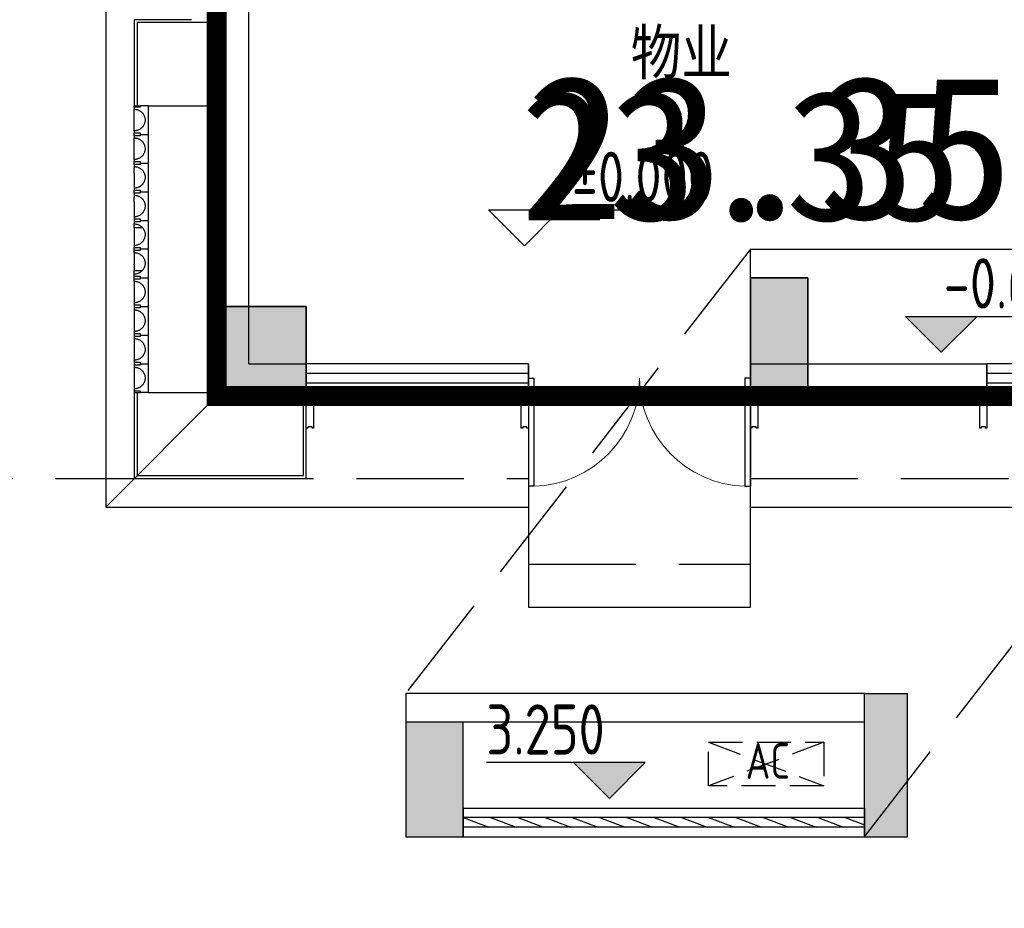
# Model space of a CAD drawing. Extents: x 513700 to 513844, y -232466 to -232398.
# Tile 3 of 16: x 513787.77 to 513794.64, y -232440.19 to -232433.99. Entities that reach past the tile are written whole.
import ezdxf

# ---------------------------------------------------------------- set-up
doc = ezdxf.new("R2010")
doc.units = 0
doc.header["$LTSCALE"] = 1000
for name, pattern in [('$1$DASH', [0.35, 0.25, -0.1]), ('__DASH', [0.35, 0.25, -0.1]), ('CACHE2', [0.1875, 0.125, -0.0625]), ('DASH', [0.35, 0.25, -0.1])]:
    doc.linetypes.add(name, pattern=pattern)
doc.layers.get('0').update_dxf_attribs({"color": 252})
for name, color, linetype in [('$0$A-ANNO-100-TXT', 252, 'Continuous'), ('$0$AA-空调', 252, '$1$DASH'), ('$面积结果', 7, 'Continuous'), ('6#-造型-1F（实施版）石材-STONE-S', 253, 'Continuous'), ('6#-造型-1F（实施版）金属型材-METAL-S', 253, 'Continuous'), ('6#-造型-银白色铝板', 252, 'Continuous'), ('A-ANNO-100-DIM-E', 253, 'Continuous'), ('A-ANNO-20-TXT', 252, 'Continuous'), ('A-DOOR', 252, 'Continuous'), ('A-PATT-COLU', 253, 'Continuous'), ('A-STAIR', 252, 'Continuous'), ('A-STR-CONC-B', 252, 'Continuous'), ('A-STR-CONC-C', 253, 'Continuous'), ('A-STR-CONC-H', 253, 'Continuous'), ('A-WALL-S', 252, 'Continuous'), ('A-WINDOW', 253, 'Continuous'), ('PUB_HATCH', 252, 'Continuous'), ('降板', 253, 'Continuous')]:
    doc.layers.add(name, color=color, linetype=linetype)
for name, color, linetype, lineweight in [('S-COLU', 252, 'Continuous', 35), ('S-COLU-HATC', 252, 'Continuous', 25), ('面积-免计容-物业附属用房-1', 18, 'Continuous', 0)]:
    doc.layers.add(name, color=color, linetype=linetype, lineweight=lineweight)
doc.styles.add('dw', font='simhei.ttf')
doc.styles.add('TYDG_02', font='TSSDENG.shx', dxfattribs={"width": 0.8, "bigfont": 'hztxt.shx'})

# ---------------------------------------------------------------- blocks, each defined once
blk = doc.blocks.new('2新72A$C0EC5048D')
at = {"layer": 'S-COLU-HATC'}
for points in [[(-29500.1, 4900), (-29900.1, 4900), (-29900.1, 4100), (-29500.1, 4100)], [(-33000, 4700), (-33600, 4700), (-33600, 4100), (-33000, 4100)]]:
    blk.add_hatch(color=256, dxfattribs=at).paths.add_polyline_path(points)
at = {"layer": 'S-COLU', "elevation": 0}
for points in [[(-29500.1, 4900), (-29900.1, 4900), (-29900.1, 4100), (-29500.1, 4100)], [(-33000, 4700), (-33600, 4700), (-33600, 4100), (-33000, 4100)]]:
    blk.add_lwpolyline(points, close=True, dxfattribs=at)
blk = doc.blocks.new('2新01$0$HD高低位双层挂式空调室外机')
at = {"layer": '$0$AA-空调'}
for p, q in [((0, 320), (850, 0)), ((850, 320), (0, 0))]:
    blk.add_line(p, q, dxfattribs=at)
blk.add_lwpolyline([(850, 0), (0, 0), (0, 320), (850, 320)], close=True, dxfattribs=at)
at = {"layer": '$0$A-ANNO-100-TXT', "style": 'TYDG_02', "width": 0.8}
blk.add_text('AC', height=263.42, dxfattribs=at).set_placement((275, 51.7))
blk = doc.blocks.new('2新154_FZH')
blk.add_lwpolyline([(-0.5, -0.5), (0.5, -0.5), (0.5, 0.5), (-0.5, 0.5)], close=True)
at = {"layer": 'PUB_HATCH'}
blk.add_solid([(-0.5, -0.5), (0.5, -0.5), (-0.5, 0.5), (0.5, 0.5)], dxfattribs=at)
blk = doc.blocks.new('2新231F柱')
at = {"layer": 'A-STR-CONC-C', "xscale": 400.0000000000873, "yscale": 799.9999999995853, "zscale": 799.9999999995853, "rotation": 1.14642e-11}
blk.add_blockref('2新154_FZH', (-65462, -27397.8), dxfattribs=at)
at = {"layer": 'A-STR-CONC-C', "xscale": 600, "yscale": 600, "zscale": 600}
blk.add_blockref('2新154_FZH', (-69062, -27497.8), dxfattribs=at)
blk = doc.blocks.new('2新164a-waraet5465478')
at = {"layer": '6#-造型-1F（实施版）金属型材-METAL-S'}
blk.add_lwpolyline([(2224547.2, 326871.2), (2224547.2, 327121.2), (2224597.2, 327121.2), (2224597.2, 326871.2), (2224587.2, 326871.2), (2224587.2, 326881.2), (2224557.2, 326881.2), (2224557.2, 326871.2)], close=True, dxfattribs=at)
blk = doc.blocks.new('2新75A$C42150BCA')
at = {"layer": '6#-造型-1F（实施版）石材-STONE-S'}
for p, q in [((-100, 6700), (-100, 6100)), ((-700, 6090), (-700, 6100)), ((-700, 6100), (-660, 6100)), ((-700, 6090), (-700, 6075)), ((-660, 6090), (-700, 6090)), ((-700, 6075), (-695.2, 6074.9)), ((-700, 5925), (-700, 6075)), ((-695.2, 6074.9), (-690.4, 6074.4)), ((-690.4, 6074.4), (-685.7, 6073.7)), ((-685.7, 6073.7), (-681, 6072.6)), ((-681, 6072.6), (-676.4, 6071.2)), ((-676.4, 6071.2), (-671.9, 6069.6)), ((-671.9, 6069.6), (-667.5, 6067.6)), ((-667.5, 6067.6), (-663.2, 6065.4)), ((-663.2, 6065.4), (-659.1, 6062.9)), ((-660, 6100), (-660, 6090)), ((-600, 6100), (-660, 6100)), ((-659.1, 6062.9), (-655.1, 6060.1)), ((-655.1, 6060.1), (-651.4, 6057.2)), ((-651.4, 6057.2), (-647.8, 6053.9)), ((-647.8, 6053.9), (-644.5, 6050.5)), ((-644.5, 6050.5), (-641.4, 6046.8)), ((-641.4, 6046.8), (-638.5, 6043)), ((-600, 5900), (-600, 6100)), ((-600, 6100), (-100, 6100)), ((-100, 6100), (-100, 4100)), ((-638.5, 6043), (-635.9, 6038.9)), ((-635.9, 6038.9), (-633.5, 6034.7)), ((-633.5, 6034.7), (-631.4, 6030.4)), ((-631.4, 6030.4), (-629.6, 6025.9)), ((-629.6, 6025.9), (-628.1, 6021.4)), ((-628.1, 5978.7), (-629.6, 5974.1)), ((-628.1, 6021.4), (-626.9, 6016.7)), ((-626.9, 5983.4), (-628.1, 5978.7)), ((-626.9, 6016.7), (-626, 6012)), ((-626, 5988.1), (-626.9, 5983.4)), ((-626, 6012), (-625.3, 6007.2)), ((-625.3, 5992.8), (-626, 5988.1)), ((-625.3, 6007.2), (-625, 6002.4)), ((-625, 5997.6), (-625.3, 5992.8)), ((-625, 6002.4), (-625, 5997.6)), ((-695.2, 5925.2), (-700, 5925)), ((-700, 5925), (-700, 5910)), ((-700, 5910), (-660, 5910)), ((-700, 5890), (-700, 5910)), ((-690.4, 5925.7), (-695.2, 5925.2)), ((-685.7, 5926.4), (-690.4, 5925.7)), ((-681, 5927.5), (-685.7, 5926.4)), ((-676.4, 5928.9), (-681, 5927.5)), ((-671.9, 5930.5), (-676.4, 5928.9)), ((-667.5, 5932.5), (-671.9, 5930.5)), ((-663.2, 5934.7), (-667.5, 5932.5)), ((-659.1, 5937.2), (-663.2, 5934.7)), ((-660, 5910), (-660, 5900)), ((-655.1, 5939.9), (-659.1, 5937.2)), ((-651.4, 5942.9), (-655.1, 5939.9)), ((-647.8, 5946.2), (-651.4, 5942.9)), ((-644.5, 5949.6), (-647.8, 5946.2)), ((-641.4, 5953.3), (-644.5, 5949.6)), ((-638.5, 5957.1), (-641.4, 5953.3)), ((-635.9, 5961.2), (-638.5, 5957.1)), ((-633.5, 5965.4), (-635.9, 5961.2)), ((-631.4, 5969.7), (-633.5, 5965.4)), ((-629.6, 5974.1), (-631.4, 5969.7)), ((-700, 5890), (-700, 5875)), ((-660, 5890), (-700, 5890)), ((-700, 5875), (-695.2, 5874.9)), ((-700, 5732.8), (-700, 5875)), ((-695.2, 5874.9), (-690.4, 5874.4)), ((-690.4, 5874.4), (-685.7, 5873.7)), ((-685.7, 5873.7), (-681, 5872.6)), ((-681, 5872.6), (-676.4, 5871.2)), ((-676.4, 5871.2), (-671.9, 5869.6)), ((-671.9, 5869.6), (-667.5, 5867.6)), ((-667.5, 5867.6), (-663.2, 5865.4)), ((-663.2, 5865.4), (-659.1, 5862.9)), ((-660, 5900), (-600, 5900)), ((-660, 5900), (-660, 5890)), ((-659.1, 5862.9), (-655.1, 5860.1)), ((-655.1, 5860.1), (-651.4, 5857.2)), ((-651.4, 5857.2), (-647.8, 5853.9)), ((-647.8, 5853.9), (-644.5, 5850.5)), ((-644.5, 5850.5), (-641.4, 5846.8)), ((-641.4, 5846.8), (-638.5, 5843)), ((-638.5, 5843), (-635.9, 5838.9)), ((-600, 5700), (-600, 5900)), ((-635.9, 5838.9), (-633.5, 5834.7)), ((-633.5, 5834.7), (-631.4, 5830.4)), ((-631.4, 5830.4), (-629.6, 5825.9)), ((-629.6, 5774.1), (-631.4, 5769.7)), ((-629.6, 5825.9), (-628.1, 5821.4)), ((-628.1, 5778.7), (-629.6, 5774.1)), ((-628.1, 5821.4), (-626.9, 5816.7)), ((-626.9, 5783.4), (-628.1, 5778.7)), ((-626.9, 5816.7), (-626, 5812)), ((-626, 5788.1), (-626.9, 5783.4)), ((-626, 5812), (-625.3, 5807.2)), ((-625.3, 5792.8), (-626, 5788.1)), ((-625.3, 5807.2), (-625, 5802.4)), ((-625, 5797.6), (-625.3, 5792.8)), ((-625, 5802.4), (-625, 5797.6)), ((-700, 5725), (-700, 5732.8)), ((-695.2, 5725.2), (-700, 5725)), ((-700, 5725), (-700, 5710)), ((-700, 5710), (-660, 5710)), ((-700, 5690), (-700, 5710)), ((-690.4, 5725.7), (-695.2, 5725.2)), ((-685.7, 5726.4), (-690.4, 5725.7)), ((-681, 5727.5), (-685.7, 5726.4)), ((-676.4, 5728.9), (-681, 5727.5)), ((-671.9, 5730.5), (-676.4, 5728.9)), ((-667.5, 5732.5), (-671.9, 5730.5)), ((-663.2, 5734.7), (-667.5, 5732.5)), ((-659.1, 5737.2), (-663.2, 5734.7)), ((-660, 5710), (-660, 5700)), ((-655.1, 5739.9), (-659.1, 5737.2)), ((-651.4, 5742.9), (-655.1, 5739.9)), ((-647.8, 5746.2), (-651.4, 5742.9)), ((-644.5, 5749.6), (-647.8, 5746.2)), ((-641.4, 5753.3), (-644.5, 5749.6)), ((-638.5, 5757.1), (-641.4, 5753.3)), ((-635.9, 5761.2), (-638.5, 5757.1)), ((-633.5, 5765.4), (-635.9, 5761.2)), ((-631.4, 5769.7), (-633.5, 5765.4)), ((-660, 5690), (-700, 5690)), ((-700, 5690), (-700, 5686.8)), ((-700, 5686.8), (-700, 5677.1)), ((-700, 5677.1), (-700, 5675)), ((-700, 5675), (-695.2, 5674.9)), ((-700, 5675), (-700, 5666.4)), ((-700, 5648.1), (-700, 5666.4)), ((-700, 5628.4), (-700, 5648.1)), ((-695.2, 5674.9), (-690.4, 5674.4)), ((-690.4, 5674.4), (-685.7, 5673.7)), ((-685.7, 5673.7), (-681, 5672.6)), ((-681, 5672.6), (-676.4, 5671.2)), ((-676.4, 5671.2), (-671.9, 5669.6)), ((-671.9, 5669.6), (-667.5, 5667.6)), ((-667.5, 5667.6), (-663.2, 5665.4)), ((-663.2, 5665.4), (-659.1, 5662.9)), ((-660, 5700), (-600, 5700)), ((-660, 5700), (-660, 5690)), ((-659.1, 5662.9), (-655.1, 5660.1)), ((-655.1, 5660.1), (-651.4, 5657.2)), ((-651.4, 5657.2), (-647.8, 5653.9)), ((-647.8, 5653.9), (-644.5, 5650.5)), ((-644.5, 5650.5), (-641.4, 5646.8)), ((-641.4, 5646.8), (-638.5, 5643)), ((-638.5, 5643), (-635.9, 5638.9)), ((-635.9, 5638.9), (-633.5, 5634.7)), ((-633.5, 5634.7), (-631.4, 5630.4)), ((-600, 5500), (-600, 5700)), ((-700, 5628.4), (-700, 5525)), ((-631.4, 5569.7), (-633.5, 5565.4)), ((-631.4, 5630.4), (-629.6, 5625.9)), ((-629.6, 5574.1), (-631.4, 5569.7)), ((-629.6, 5625.9), (-628.1, 5621.4)), ((-628.1, 5578.7), (-629.6, 5574.1)), ((-628.1, 5621.4), (-626.9, 5616.7)), ((-626.9, 5583.4), (-628.1, 5578.7)), ((-626.9, 5616.7), (-626, 5612)), ((-626, 5588.1), (-626.9, 5583.4)), ((-626, 5612), (-625.3, 5607.2)), ((-625.3, 5592.8), (-626, 5588.1)), ((-625.3, 5607.2), (-625, 5602.4)), ((-625, 5597.6), (-625.3, 5592.8)), ((-625, 5602.4), (-625, 5597.6)), ((-695.2, 5525.2), (-700, 5525)), ((-700, 5525), (-700, 5510)), ((-700, 5510), (-660, 5510)), ((-700, 5490), (-700, 5510)), ((-690.4, 5525.7), (-695.2, 5525.2)), ((-685.7, 5526.4), (-690.4, 5525.7)), ((-681, 5527.5), (-685.7, 5526.4)), ((-676.4, 5528.9), (-681, 5527.5)), ((-671.9, 5530.5), (-676.4, 5528.9)), ((-667.5, 5532.5), (-671.9, 5530.5)), ((-663.2, 5534.7), (-667.5, 5532.5)), ((-659.1, 5537.2), (-663.2, 5534.7)), ((-660, 5510), (-660, 5500)), ((-660, 5500), (-600, 5500)), ((-660, 5500), (-660, 5490)), ((-655.1, 5539.9), (-659.1, 5537.2)), ((-651.4, 5542.9), (-655.1, 5539.9)), ((-647.8, 5546.2), (-651.4, 5542.9)), ((-644.5, 5549.6), (-647.8, 5546.2)), ((-641.4, 5553.3), (-644.5, 5549.6)), ((-638.5, 5557.1), (-641.4, 5553.3)), ((-635.9, 5561.2), (-638.5, 5557.1)), ((-633.5, 5565.4), (-635.9, 5561.2)), ((-600, 5300), (-600, 5500)), ((-700, 5490), (-700, 5475)), ((-660, 5490), (-700, 5490)), ((-700, 5475), (-695.2, 5474.9)), ((-700, 5475), (-700, 5458.9)), ((-700, 5428.2), (-700, 5458.9)), ((-700, 5428.2), (-700, 5325)), ((-695.2, 5474.9), (-690.4, 5474.4)), ((-690.4, 5474.4), (-685.7, 5473.7)), ((-685.7, 5473.7), (-681, 5472.6)), ((-681, 5472.6), (-676.4, 5471.2)), ((-676.4, 5471.2), (-671.9, 5469.6)), ((-671.9, 5469.6), (-667.5, 5467.6)), ((-667.5, 5467.6), (-663.2, 5465.4)), ((-663.2, 5465.4), (-659.1, 5462.9)), ((-659.1, 5462.9), (-655.1, 5460.1)), ((-655.1, 5460.1), (-651.4, 5457.2)), ((-651.4, 5457.2), (-647.8, 5453.9)), ((-647.8, 5453.9), (-644.5, 5450.5)), ((-644.5, 5450.5), (-641.4, 5446.8)), ((-641.4, 5446.8), (-638.5, 5443)), ((-638.5, 5443), (-635.9, 5438.9)), ((-635.9, 5438.9), (-633.5, 5434.7)), ((-633.5, 5434.7), (-631.4, 5430.4)), ((-631.4, 5430.4), (-629.6, 5425.9)), ((-635.9, 5361.2), (-638.5, 5357.1)), ((-633.5, 5365.4), (-635.9, 5361.2)), ((-631.4, 5369.7), (-633.5, 5365.4)), ((-629.6, 5374.1), (-631.4, 5369.7)), ((-629.6, 5425.9), (-628.1, 5421.4)), ((-628.1, 5378.7), (-629.6, 5374.1)), ((-628.1, 5421.4), (-626.9, 5416.7)), ((-626.9, 5383.4), (-628.1, 5378.7)), ((-626.9, 5416.7), (-626, 5412)), ((-626, 5388.1), (-626.9, 5383.4)), ((-626, 5412), (-625.3, 5407.2)), ((-625.3, 5392.8), (-626, 5388.1)), ((-625.3, 5407.2), (-625, 5402.4)), ((-625, 5397.6), (-625.3, 5392.8)), ((-625, 5402.4), (-625, 5397.6)), ((-695.2, 5325.2), (-700, 5325)), ((-700, 5325), (-700, 5321.9)), ((-700, 5321.9), (-700, 5310)), ((-700, 5310), (-660, 5310)), ((-700, 5310), (-700, 5293.3)), ((-700, 5293.3), (-700, 5290)), ((-690.4, 5325.7), (-695.2, 5325.2)), ((-685.7, 5326.4), (-690.4, 5325.7)), ((-681, 5327.5), (-685.7, 5326.4)), ((-676.4, 5328.9), (-681, 5327.5)), ((-671.9, 5330.5), (-676.4, 5328.9)), ((-667.5, 5332.5), (-671.9, 5330.5)), ((-663.2, 5334.7), (-667.5, 5332.5)), ((-659.1, 5337.2), (-663.2, 5334.7)), ((-660, 5310), (-660, 5300)), ((-660, 5300), (-600, 5300)), ((-660, 5300), (-660, 5290)), ((-655.1, 5339.9), (-659.1, 5337.2)), ((-651.4, 5342.9), (-655.1, 5339.9)), ((-647.8, 5346.2), (-651.4, 5342.9)), ((-644.5, 5349.6), (-647.8, 5346.2)), ((-641.4, 5353.3), (-644.5, 5349.6)), ((-638.5, 5357.1), (-641.4, 5353.3)), ((-600, 5280), (-600, 5300)), ((-700, 5290), (-700, 5275)), ((-660, 5290), (-700, 5290)), ((-700, 5275), (-695.2, 5274.9)), ((-700, 5254.4), (-700, 5275)), ((-700, 5250), (-700, 5254.4)), ((-700, 5250), (-700, 5195.2)), ((-700, 5250), (-644.1, 5250)), ((-695.2, 5274.9), (-690.4, 5274.4)), ((-690.4, 5274.4), (-685.7, 5273.7)), ((-685.7, 5273.7), (-681, 5272.6)), ((-681, 5272.6), (-676.4, 5271.2)), ((-676.4, 5271.2), (-671.9, 5269.6)), ((-671.9, 5269.6), (-667.5, 5267.6)), ((-667.5, 5267.6), (-663.2, 5265.4)), ((-663.2, 5265.4), (-659.1, 5262.9)), ((-659.1, 5262.9), (-655.1, 5260.1)), ((-655.1, 5260.1), (-651.4, 5257.2)), ((-651.4, 5257.2), (-647.8, 5253.9)), ((-647.8, 5253.9), (-644.1, 5250)), ((-644.1, 5250), (-641.4, 5246.8)), ((-641.4, 5246.8), (-638.5, 5243)), ((-638.5, 5243), (-635.9, 5238.9)), ((-635.9, 5238.9), (-633.5, 5234.7)), ((-633.5, 5234.7), (-631.4, 5230.4)), ((-631.4, 5230.4), (-629.6, 5225.9)), ((-629.6, 5225.9), (-628.1, 5221.4)), ((-600, 5250), (-600, 5280)), ((-600, 5100), (-600, 5250)), ((-700, 5195.2), (-700, 5166.5)), ((-700, 5166.5), (-700, 5125)), ((-641.4, 5153.3), (-644.5, 5149.6)), ((-638.5, 5157.1), (-641.4, 5153.3)), ((-635.9, 5161.2), (-638.5, 5157.1)), ((-633.5, 5165.4), (-635.9, 5161.2)), ((-631.4, 5169.7), (-633.5, 5165.4)), ((-629.6, 5174.1), (-631.4, 5169.7)), ((-628.1, 5178.7), (-629.6, 5174.1)), ((-628.1, 5221.4), (-626.9, 5216.7)), ((-626.9, 5183.4), (-628.1, 5178.7)), ((-626.9, 5216.7), (-626, 5212)), ((-626, 5188.1), (-626.9, 5183.4)), ((-626, 5212), (-625.3, 5207.2)), ((-625.3, 5192.8), (-626, 5188.1)), ((-625.3, 5207.2), (-625, 5202.4)), ((-625, 5197.6), (-625.3, 5192.8)), ((-625, 5202.4), (-625, 5197.6)), ((-695.2, 5125.2), (-700, 5125)), ((-700, 5125), (-700, 5110)), ((-700, 5090), (-700, 5110)), ((-700, 5110), (-660, 5110)), ((-660, 5090), (-700, 5090)), ((-700, 5075), (-700, 5090)), ((-690.4, 5125.7), (-695.2, 5125.2)), ((-685.7, 5126.4), (-690.4, 5125.7)), ((-681, 5127.5), (-685.7, 5126.4)), ((-676.4, 5128.9), (-681, 5127.5)), ((-671.9, 5130.5), (-676.4, 5128.9)), ((-667.5, 5132.5), (-671.9, 5130.5)), ((-663.2, 5134.7), (-667.5, 5132.5)), ((-659.1, 5137.2), (-663.2, 5134.7)), ((-660, 5110), (-660, 5100)), ((-600, 5100), (-660, 5100)), ((-660, 5100), (-660, 5090)), ((-655.1, 5139.9), (-659.1, 5137.2)), ((-651.4, 5142.9), (-655.1, 5139.9)), ((-647.8, 5146.2), (-651.4, 5142.9)), ((-644.5, 5149.6), (-647.8, 5146.2)), ((-600, 4950), (-600, 5100)), ((-700, 5075), (-695.2, 5074.9)), ((-700, 5075), (-700, 4993.7)), ((-695.2, 5074.9), (-690.4, 5074.4)), ((-690.4, 5074.4), (-685.7, 5073.6)), ((-685.7, 5073.6), (-681, 5072.6)), ((-681, 5072.6), (-676.4, 5071.2)), ((-676.4, 5071.2), (-671.9, 5069.6)), ((-671.9, 5069.6), (-667.5, 5067.6)), ((-667.5, 5067.6), (-663.2, 5065.4)), ((-663.2, 5065.4), (-659.1, 5062.9)), ((-659.1, 5062.9), (-655.1, 5060.1)), ((-655.1, 5060.1), (-651.4, 5057.1)), ((-651.4, 5057.1), (-647.8, 5053.9)), ((-647.8, 5053.9), (-644.5, 5050.5)), ((-644.5, 5050.5), (-641.4, 5046.8)), ((-641.4, 5046.8), (-638.5, 5042.9)), ((-638.5, 5042.9), (-635.9, 5038.9)), ((-635.9, 5038.9), (-633.5, 5034.7)), ((-633.5, 5034.7), (-631.4, 5030.4)), ((-631.4, 5030.4), (-629.6, 5025.9)), ((-629.6, 5025.9), (-628.1, 5021.4)), ((-628.1, 5021.4), (-626.9, 5016.7)), ((-626.9, 5016.7), (-626, 5012)), ((-700, 4986.8), (-700, 4993.7)), ((-700, 4986.8), (-700, 4950)), ((-700, 4925), (-700, 4950)), ((-700, 4950), (-644.1, 4950)), ((-644.5, 4949.6), (-647.8, 4946.2)), ((-644.1, 4950), (-644.5, 4949.6)), ((-641.4, 4953.3), (-644.1, 4950)), ((-638.5, 4957.1), (-641.4, 4953.3)), ((-635.9, 4961.2), (-638.5, 4957.1)), ((-633.5, 4965.3), (-635.9, 4961.2)), ((-631.4, 4969.7), (-633.5, 4965.3)), ((-629.6, 4974.1), (-631.4, 4969.7)), ((-628.1, 4978.7), (-629.6, 4974.1)), ((-626.9, 4983.3), (-628.1, 4978.7)), ((-626, 4988.1), (-626.9, 4983.3)), ((-626, 5012), (-625.3, 5007.2)), ((-625.3, 4992.8), (-626, 4988.1)), ((-625.3, 5007.2), (-625, 5002.4)), ((-625, 4997.6), (-625.3, 4992.8)), ((-625, 5002.4), (-625, 4997.6)), ((-600, 4920), (-600, 4950)), ((-695.2, 4925.2), (-700, 4925)), ((-700, 4910), (-700, 4925)), ((-700, 4910), (-660, 4910)), ((-700, 4890), (-700, 4910)), ((-700, 4875), (-700, 4890)), ((-660, 4890), (-700, 4890)), ((-690.4, 4925.6), (-695.2, 4925.2)), ((-685.7, 4926.4), (-690.4, 4925.6)), ((-681, 4927.5), (-685.7, 4926.4)), ((-676.4, 4928.9), (-681, 4927.5)), ((-671.9, 4930.5), (-676.4, 4928.9)), ((-667.5, 4932.5), (-671.9, 4930.5)), ((-663.2, 4934.7), (-667.5, 4932.5)), ((-659.1, 4937.2), (-663.2, 4934.7)), ((-660, 4910), (-660, 4900)), ((-660, 4900), (-660, 4890)), ((-660, 4900), (-600, 4900)), ((-655.1, 4939.9), (-659.1, 4937.2)), ((-651.4, 4942.9), (-655.1, 4939.9)), ((-647.8, 4946.2), (-651.4, 4942.9)), ((-600, 4900), (-600, 4920)), ((-600, 4700), (-600, 4900)), ((-700, 4875), (-700, 4833.3)), ((-700, 4875), (-695.2, 4874.9)), ((-700, 4833.3), (-700, 4822.3)), ((-700, 4822.3), (-700, 4792)), ((-695.2, 4874.9), (-690.4, 4874.4)), ((-690.4, 4874.4), (-685.7, 4873.6)), ((-685.7, 4873.6), (-681, 4872.6)), ((-681, 4872.6), (-676.4, 4871.2)), ((-676.4, 4871.2), (-671.9, 4869.6)), ((-671.9, 4869.6), (-667.5, 4867.6)), ((-667.5, 4867.6), (-663.2, 4865.4)), ((-663.2, 4865.4), (-659.1, 4862.9)), ((-659.1, 4862.9), (-655.1, 4860.1)), ((-655.1, 4860.1), (-651.4, 4857.1)), ((-651.4, 4857.1), (-647.8, 4853.9)), ((-647.8, 4853.9), (-644.5, 4850.5)), ((-644.5, 4850.5), (-641.4, 4846.8)), ((-641.4, 4846.8), (-638.5, 4842.9)), ((-638.5, 4842.9), (-635.9, 4838.9)), ((-635.9, 4838.9), (-633.5, 4834.7)), ((-633.5, 4834.7), (-631.4, 4830.4)), ((-631.4, 4830.4), (-629.6, 4825.9)), ((-629.6, 4825.9), (-628.1, 4821.4)), ((-628.1, 4821.4), (-626.9, 4816.7)), ((-626.9, 4816.7), (-626, 4812)), ((-626, 4812), (-625.3, 4807.2)), ((-700, 4792), (-700, 4769.9)), ((-700, 4769.9), (-700, 4749.5)), ((-700, 4749.5), (-700, 4725)), ((-651.4, 4742.9), (-655.1, 4739.9)), ((-647.8, 4746.2), (-651.4, 4742.9)), ((-644.5, 4749.6), (-647.8, 4746.2)), ((-641.4, 4753.3), (-644.5, 4749.6)), ((-638.5, 4757.1), (-641.4, 4753.3)), ((-635.9, 4761.2), (-638.5, 4757.1)), ((-633.5, 4765.3), (-635.9, 4761.2)), ((-631.4, 4769.7), (-633.5, 4765.3)), ((-629.6, 4774.1), (-631.4, 4769.7)), ((-628.1, 4778.7), (-629.6, 4774.1)), ((-626.9, 4783.3), (-628.1, 4778.7)), ((-626, 4788.1), (-626.9, 4783.3)), ((-625.3, 4792.8), (-626, 4788.1)), ((-625.3, 4807.2), (-625, 4802.4)), ((-625, 4797.6), (-625.3, 4792.8)), ((-625, 4802.4), (-625, 4797.6)), ((-695.2, 4725.2), (-700, 4725)), ((-700, 4725), (-700, 4710)), ((-700, 4710), (-700, 4690)), ((-700, 4710), (-660, 4710)), ((-660, 4690), (-700, 4690)), ((-700, 4690), (-700, 4675)), ((-700, 4675), (-700, 4525)), ((-700, 4675), (-695.2, 4674.9)), ((-690.4, 4725.6), (-695.2, 4725.2)), ((-695.2, 4674.9), (-690.4, 4674.4)), ((-685.7, 4726.4), (-690.4, 4725.6)), ((-690.4, 4674.4), (-685.7, 4673.6)), ((-681, 4727.5), (-685.7, 4726.4)), ((-685.7, 4673.6), (-681, 4672.6)), ((-676.4, 4728.9), (-681, 4727.5)), ((-681, 4672.6), (-676.4, 4671.2)), ((-671.9, 4730.5), (-676.4, 4728.9)), ((-667.5, 4732.5), (-671.9, 4730.5)), ((-663.2, 4734.7), (-667.5, 4732.5)), ((-659.1, 4737.2), (-663.2, 4734.7)), ((-660, 4710), (-660, 4700)), ((-660, 4700), (-600, 4700)), ((-660, 4700), (-660, 4690)), ((-655.1, 4739.9), (-659.1, 4737.2)), ((-600, 4500), (-600, 4700)), ((-676.4, 4671.2), (-671.9, 4669.6)), ((-671.9, 4669.6), (-667.5, 4667.6)), ((-667.5, 4667.6), (-663.2, 4665.4)), ((-663.2, 4665.4), (-659.1, 4662.9)), ((-659.1, 4662.9), (-655.1, 4660.1)), ((-655.1, 4660.1), (-651.4, 4657.1)), ((-651.4, 4657.1), (-647.8, 4653.9)), ((-647.8, 4653.9), (-644.5, 4650.5)), ((-644.5, 4650.5), (-641.4, 4646.8)), ((-641.4, 4646.8), (-638.5, 4642.9)), ((-638.5, 4642.9), (-635.9, 4638.9)), ((-635.9, 4638.9), (-633.5, 4634.7)), ((-633.5, 4634.7), (-631.4, 4630.4)), ((-631.4, 4630.4), (-629.6, 4625.9)), ((-629.6, 4625.9), (-628.1, 4621.4)), ((-628.1, 4621.4), (-626.9, 4616.7)), ((-626.9, 4616.7), (-626, 4612)), ((-626, 4612), (-625.3, 4607.2)), ((-625.3, 4607.2), (-625, 4602.4)), ((-659.1, 4537.2), (-663.2, 4534.7)), ((-655.1, 4539.9), (-659.1, 4537.2)), ((-651.4, 4542.9), (-655.1, 4539.9)), ((-647.8, 4546.2), (-651.4, 4542.9)), ((-644.5, 4549.6), (-647.8, 4546.2)), ((-641.4, 4553.3), (-644.5, 4549.6)), ((-638.5, 4557.1), (-641.4, 4553.3)), ((-635.9, 4561.2), (-638.5, 4557.1)), ((-633.5, 4565.3), (-635.9, 4561.2)), ((-631.4, 4569.7), (-633.5, 4565.3)), ((-629.6, 4574.1), (-631.4, 4569.7)), ((-628.1, 4578.7), (-629.6, 4574.1)), ((-626.9, 4583.3), (-628.1, 4578.7)), ((-626, 4588.1), (-626.9, 4583.3)), ((-625.3, 4592.8), (-626, 4588.1)), ((-625, 4597.6), (-625.3, 4592.8)), ((-625, 4602.4), (-625, 4597.6)), ((-695.2, 4525.2), (-700, 4525)), ((-700, 4525), (-700, 4510)), ((-700, 4510), (-700, 4490)), ((-700, 4510), (-660, 4510)), ((-660, 4490), (-700, 4490)), ((-700, 4490), (-700, 4475)), ((-700, 4475), (-700, 4325)), ((-700, 4475), (-695.2, 4474.9)), ((-690.4, 4525.6), (-695.2, 4525.2)), ((-695.2, 4474.9), (-690.4, 4474.4)), ((-685.7, 4526.4), (-690.4, 4525.6)), ((-690.4, 4474.4), (-685.7, 4473.6)), ((-681, 4527.5), (-685.7, 4526.4)), ((-685.7, 4473.6), (-681, 4472.6)), ((-676.4, 4528.9), (-681, 4527.5)), ((-681, 4472.6), (-676.4, 4471.2)), ((-671.9, 4530.5), (-676.4, 4528.9)), ((-676.4, 4471.2), (-671.9, 4469.6)), ((-667.5, 4532.5), (-671.9, 4530.5)), ((-671.9, 4469.6), (-667.5, 4467.6)), ((-663.2, 4534.7), (-667.5, 4532.5)), ((-667.5, 4467.6), (-663.2, 4465.4)), ((-660, 4510), (-660, 4500)), ((-660, 4500), (-600, 4500)), ((-660, 4500), (-660, 4490)), ((-600, 4300), (-600, 4500)), ((-663.2, 4465.4), (-659.1, 4462.9)), ((-659.1, 4462.9), (-655.1, 4460.1)), ((-655.1, 4460.1), (-651.4, 4457.1)), ((-651.4, 4457.1), (-647.8, 4453.9)), ((-647.8, 4453.9), (-644.5, 4450.5)), ((-644.5, 4450.5), (-641.4, 4446.8)), ((-641.4, 4446.8), (-638.5, 4442.9)), ((-638.5, 4442.9), (-635.9, 4438.9)), ((-635.9, 4438.9), (-633.5, 4434.7)), ((-633.5, 4434.7), (-631.4, 4430.4)), ((-631.4, 4430.4), (-629.6, 4425.9)), ((-629.6, 4425.9), (-628.1, 4421.4)), ((-628.1, 4421.4), (-626.9, 4416.7)), ((-626.9, 4416.7), (-626, 4412)), ((-626, 4412), (-625.3, 4407.2)), ((-625.3, 4407.2), (-625, 4402.4)), ((-625, 4397.6), (-625.3, 4392.8)), ((-625, 4402.4), (-625, 4397.6)), ((-676.4, 4328.9), (-681, 4327.5)), ((-671.9, 4330.5), (-676.4, 4328.9)), ((-667.5, 4332.5), (-671.9, 4330.5)), ((-663.2, 4334.7), (-667.5, 4332.5)), ((-659.1, 4337.2), (-663.2, 4334.7)), ((-655.1, 4339.9), (-659.1, 4337.2)), ((-651.4, 4342.9), (-655.1, 4339.9)), ((-647.8, 4346.2), (-651.4, 4342.9)), ((-644.5, 4349.6), (-647.8, 4346.2)), ((-641.4, 4353.3), (-644.5, 4349.6)), ((-638.5, 4357.1), (-641.4, 4353.3)), ((-635.9, 4361.2), (-638.5, 4357.1)), ((-633.5, 4365.3), (-635.9, 4361.2)), ((-631.4, 4369.7), (-633.5, 4365.3)), ((-629.6, 4374.1), (-631.4, 4369.7)), ((-628.1, 4378.7), (-629.6, 4374.1)), ((-626.9, 4383.3), (-628.1, 4378.7)), ((-626, 4388.1), (-626.9, 4383.3)), ((-625.3, 4392.8), (-626, 4388.1)), ((-695.2, 4325.2), (-700, 4325)), ((-700, 4325), (-700, 4310)), ((-700, 4310), (-700, 4290)), ((-700, 4310), (-660, 4310)), ((-660, 4290), (-700, 4290)), ((-700, 4290), (-700, 4275)), ((-700, 4275), (-700, 4125)), ((-700, 4275), (-695.2, 4274.9)), ((-690.4, 4325.6), (-695.2, 4325.2)), ((-695.2, 4274.9), (-690.4, 4274.4)), ((-685.7, 4326.4), (-690.4, 4325.6)), ((-690.4, 4274.4), (-685.7, 4273.6)), ((-681, 4327.5), (-685.7, 4326.4)), ((-685.7, 4273.6), (-681, 4272.6)), ((-681, 4272.6), (-676.4, 4271.2)), ((-676.4, 4271.2), (-671.9, 4269.6)), ((-671.9, 4269.6), (-667.5, 4267.6)), ((-667.5, 4267.6), (-663.2, 4265.4)), ((-663.2, 4265.4), (-659.1, 4262.9)), ((-660, 4310), (-660, 4300)), ((-660, 4300), (-600, 4300)), ((-660, 4300), (-660, 4290)), ((-659.1, 4262.9), (-655.1, 4260.1)), ((-655.1, 4260.1), (-651.4, 4257.1)), ((-600, 4100), (-600, 4300)), ((-651.4, 4257.1), (-647.8, 4253.9)), ((-647.8, 4253.9), (-644.5, 4250.5)), ((-644.5, 4250.5), (-641.4, 4246.8)), ((-641.4, 4246.8), (-638.5, 4242.9)), ((-638.5, 4242.9), (-635.9, 4238.9)), ((-635.9, 4238.9), (-633.5, 4234.7)), ((-633.5, 4234.7), (-631.4, 4230.4)), ((-631.4, 4230.4), (-629.6, 4225.9)), ((-629.6, 4225.9), (-628.1, 4221.4)), ((-628.1, 4221.4), (-626.9, 4216.7)), ((-626.9, 4216.7), (-626, 4212)), ((-626, 4212), (-625.3, 4207.2)), ((-625.3, 4192.8), (-626, 4188.1)), ((-625.3, 4207.2), (-625, 4202.4)), ((-625, 4197.6), (-625.3, 4192.8)), ((-625, 4202.4), (-625, 4197.6)), ((-695.2, 4125.2), (-700, 4125)), ((-700, 4125), (-700, 4110)), ((-690.4, 4125.6), (-695.2, 4125.2)), ((-685.7, 4126.4), (-690.4, 4125.6)), ((-681, 4127.5), (-685.7, 4126.4)), ((-676.4, 4128.9), (-681, 4127.5)), ((-671.9, 4130.5), (-676.4, 4128.9)), ((-667.5, 4132.5), (-671.9, 4130.5)), ((-663.2, 4134.7), (-667.5, 4132.5)), ((-659.1, 4137.2), (-663.2, 4134.7)), ((-655.1, 4139.9), (-659.1, 4137.2)), ((-651.4, 4142.9), (-655.1, 4139.9)), ((-647.8, 4146.2), (-651.4, 4142.9)), ((-644.5, 4149.6), (-647.8, 4146.2)), ((-641.4, 4153.3), (-644.5, 4149.6)), ((-638.5, 4157.1), (-641.4, 4153.3)), ((-635.9, 4161.2), (-638.5, 4157.1)), ((-633.5, 4165.3), (-635.9, 4161.2)), ((-631.4, 4169.7), (-633.5, 4165.3)), ((-629.6, 4174.1), (-631.4, 4169.7)), ((-628.1, 4178.7), (-629.6, 4174.1)), ((-626.9, 4183.3), (-628.1, 4178.7)), ((-626, 4188.1), (-626.9, 4183.3)), ((-700, 4110), (-700, 4100)), ((-700, 4110), (-660, 4110)), ((-700, 4100), (-660, 4100)), ((-660, 4110), (-660, 4100)), ((-600, 4100), (-660, 4100)), ((-600, 4100), (-100, 4100)), ((-100, 4100), (490, 4100))]:
    blk.add_line(p, q, dxfattribs=at)
for points in [[(-300, 6700), (-700, 6700), (-700, 6300), (-700, 6270), (-700, 6100)], [(-100, 6680), (-680, 6680), (-680, 6300), (-680, 6270), (-680, 6100)], [(-700, 4100), (-700, 3500), (500, 3500), (500, 3850)], [(-680, 4100), (-680, 3520), (480, 3520), (480, 4100)]]:
    blk.add_lwpolyline(points, dxfattribs=at)
at = {"layer": '6#-造型-银白色铝板'}
for p in [(-2224047.2, -323021.2), (-2222547.2, -323021.2), (-2220947.2, -323021.2), (-2219347.2, -323021.2)]:
    blk.add_blockref('2新164a-waraet5465478', p, dxfattribs=at)
blk = doc.blocks.new('2新04$DorLib2D$00000002')
for p, q in [((-0.5, 0), (-0.5, 0.4875)), ((-0.475, 0.4875), (-0.5, 0.4875)), ((-0.475, 0), (-0.475, 0.4875)), ((0.475, 0), (0.475, 0.4875)), ((0.475, 0.4875), (0.5, 0.4875)), ((0.5, 0), (0.5, 0.4875)), ((-0.5, 0), (-0.475, 0)), ((0.5, 0), (0.475, 0))]:
    blk.add_line(p, q)
at = {"lineweight": 13}
for centre, start, end in [((-0.4875, 0), 0, 88.5307), ((0.4875, 0), 91.4693, 180)]:
    blk.add_arc(centre, 0.4875, start, end, dxfattribs=at)
blk = doc.blocks.new('2新10$TCHSYS$WIN2D')
for p, q in [((-0.5, 0.5), (0.5, 0.5)), ((-0.5, 0.5), (-0.5, -0.5)), ((0.5, 0.5), (0.5, -0.5)), ((0.5, 0.1667), (-0.5, 0.1667)), ((0.5, -0.1667), (-0.5, -0.1667)), ((-0.5, -0.5), (0.5, -0.5))]:
    blk.add_line(p, q)
blk = doc.blocks.new('2新14$WINLIB2D$00000039')
at = {"color": 0}
for points in [[(-0.5, 0.5), (-0.5, -0.5)], [(0.5, 0.5), (-0.5, 0.5)], [(0.5, -0.5), (0.5, 0.5)], [(-0.5, 0.1667), (0.5, 0.1667)], [(-0.3839, -0.1667), (-0.448, 0.1667)], [(-0.3159, -0.1667), (-0.38, 0.1667)], [(-0.2479, -0.1667), (-0.312, 0.1667)], [(-0.1799, -0.1667), (-0.244, 0.1667)], [(-0.1119, -0.1667), (-0.176, 0.1667)], [(-0.0439, -0.1667), (-0.108, 0.1667)], [(0.0241, -0.1667), (-0.04, 0.1667)], [(0.0921, -0.1667), (0.028, 0.1667)], [(0.16, -0.1667), (0.0959, 0.1667)], [(0.228, -0.1667), (0.1639, 0.1667)], [(0.296, -0.1667), (0.2319, 0.1667)], [(0.364, -0.1667), (0.2999, 0.1667)], [(0.432, -0.1667), (0.3679, 0.1667)], [(0.5, -0.1667), (0.4359, 0.1667)], [(-0.4519, -0.1667), (-0.5, 0.0836)], [(-0.5, -0.1667), (0.5, -0.1667)], [(0.5, -0.5), (-0.5, -0.5)]]:
    blk.add_lwpolyline(points, dxfattribs=at)

msp = doc.modelspace()

# ---------------------------------------------------------------- hatches: boundary and pattern name
at = {"layer": 'A-ANNO-100-DIM-E'}
for points in [[(513794.2014, -232436.3142), (513793.9514, -232436.0642), (513794.4514, -232436.0642)], [(513791.8859, -232439.4267), (513791.6359, -232439.1767), (513792.1359, -232439.1767)]]:
    msp.add_hatch(color=252, dxfattribs=at).paths.add_polyline_path(points)
at = {"layer": 'A-PATT-COLU'}
for points in [[(513793.6651, -232439.6941), (513793.9651, -232439.6941), (513793.9651, -232438.6941), (513793.6651, -232438.6941)], [(513790.4651, -232438.8941), (513790.4651, -232439.6941), (513790.8651, -232439.6941), (513790.8651, -232438.8941)]]:
    msp.add_hatch(color=252, dxfattribs=at).paths.add_polyline_path(points, flags=17)

# ---------------------------------------------------------------- linework, layer by layer
at = {"color": 252, "linetype": 'DASH', "ltscale": 0.003}
for points in [[(513764.1114, -232423.1938), (513786.9704, -232423.1938), (513786.9704, -232437.1938), (513791.3202, -232437.1938)], [(513792.8704, -232435.5938), (513790.4651, -232438.6941)], [(513791.3203, -232436.5938), (513791.3203, -232437.7938), (513792.8703, -232437.7938), (513792.8703, -232436.5938)], [(513793.6651, -232439.6941), (513796.0704, -232436.5938)], [(513792.8702, -232437.1938), (513795.4704, -232437.1938), (513795.4704, -232439.9938), (513805.5703, -232439.9938)]]:
    msp.add_lwpolyline(points, dxfattribs=at)
at = {"color": 252, "linetype": 'CACHE2'}
for points in [[(513788.3704, -232432.7938), (513788.3704, -232437.3938), (513791.3203, -232437.3938)], [(513788.3704, -232437.3938), (513789.1704, -232436.5938)], [(513792.8703, -232437.3938), (513795.2704, -232437.3938), (513795.2704, -232440.1938), (513799.1705, -232440.1938)]]:
    msp.add_lwpolyline(points, dxfattribs=at)
at = {"layer": 'A-ANNO-100-DIM-E', "color": 252}
for p, q in [((513791.2924, -232435.5705), (513791.0424, -232435.3205)), ((513791.0424, -232435.3205), (513792.4654, -232435.3205)), ((513791.2924, -232435.5705), (513791.5424, -232435.3205)), ((513794.2014, -232436.3142), (513793.9514, -232436.0642)), ((513793.9514, -232436.0642), (513795.0605, -232436.0642)), ((513794.2014, -232436.3142), (513794.4514, -232436.0642)), ((513792.1359, -232439.1767), (513791.0268, -232439.1767)), ((513791.8859, -232439.4267), (513791.6359, -232439.1767)), ((513791.8859, -232439.4267), (513792.1359, -232439.1767))]:
    msp.add_line(p, q, dxfattribs=at)
at = {"layer": 'A-DOOR', "color": 252}
msp.add_line((513791.3204, -232436.5938), (513792.8704, -232436.5938), dxfattribs=at)
at = {"layer": 'A-STAIR', "color": 252}
msp.add_lwpolyline([(513791.3202, -232436.5937), (513791.3202, -232438.0937), (513792.8702, -232438.0937), (513792.8702, -232436.5937)], dxfattribs=at)
at = {"layer": 'A-STR-CONC-B', "color": 252}
for p, q in [((513793.6651, -232439.6941), (513793.6651, -232438.6941)), ((513793.6651, -232438.6941), (513793.9651, -232438.6941)), ((513793.9651, -232439.6941), (513793.9651, -232438.6941)), ((513793.6651, -232439.6941), (513793.9651, -232439.6941))]:
    msp.add_line(p, q, dxfattribs=at)
at = {"layer": 'A-STR-CONC-C', "color": 252}
msp.add_lwpolyline([(513790.4651, -232439.6941), (513790.8651, -232439.6941), (513790.8651, -232438.8941), (513790.4651, -232438.8941)], close=True, dxfattribs=at)
at = {"layer": 'A-STR-CONC-H', "color": 252, "linetype": '__DASH'}
for p, q in [((513792.8704, -232435.5938), (513796.0704, -232435.5938)), ((513792.8704, -232436.3937), (513792.8704, -232435.5938))]:
    msp.add_line(p, q, dxfattribs=at)
at = {"layer": 'A-WALL-S', "color": 252}
for p, q in [((513789.1704, -232436.5938), (513789.1704, -232433.2938)), ((513789.3704, -232436.3938), (513789.3704, -232433.3938)), ((513789.3704, -232436.3938), (513789.7703, -232436.3938)), ((513791.3203, -232436.3938), (513791.3204, -232436.3938)), ((513792.8704, -232436.3938), (513794.5204, -232436.3938)), ((513789.1704, -232436.5938), (513789.7703, -232436.5938)), ((513791.3203, -232436.5938), (513791.3204, -232436.5938)), ((513792.8704, -232436.5938), (513794.5204, -232436.5938)), ((513793.6651, -232438.6941), (513790.4651, -232438.6941)), ((513790.4651, -232438.6941), (513790.4651, -232438.8941)), ((513793.6651, -232438.8941), (513790.6651, -232438.8941)), ((513793.6649, -232439.4941), (513793.6651, -232439.4941)), ((513793.6651, -232439.4941), (513793.6651, -232439.6941)), ((513793.6649, -232439.6941), (513793.6651, -232439.6941))]:
    msp.add_line(p, q, dxfattribs=at)
for points in [[(513789.7703, -232436.3938), (513789.7703, -232436.5938)], [(513791.3203, -232436.3938), (513791.3203, -232436.5938)], [(513791.3204, -232436.3938), (513791.3204, -232436.5938)], [(513792.8704, -232436.3938), (513792.8704, -232436.5938)], [(513794.5204, -232436.3938), (513794.5204, -232436.5938)], [(513793.6649, -232439.4941), (513793.6649, -232439.6941)]]:
    msp.add_lwpolyline(points, dxfattribs=at)
at = {"layer": '面积-免计容-物业附属用房-1', "ltscale": 3, "const_width": 0.1404}
msp.add_lwpolyline([(513796.1704, -232433.2938), (513789.1454, -232433.2938), (513789.1454, -232436.6188), (513796.0454, -232436.6188), (513796.1704, -232436.4938)], close=True, dxfattribs=at)

# ---------------------------------------------------------------- block references
at = {"color": 252}
for name, p, xscale, yscale, zscale in [('2新75A$C42150BCA', (513789.2704, -232440.6938), 0.001, 0.001, 0.001), ('2新231F柱', (513858.5324, -232408.796), 0.001, 0.001, 0.001), ('2新01$0$HD高低位双层挂式空调室外机', (513792.5762, -232439.3393), 0.0009490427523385, 0.0009490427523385, 0.0009490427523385)]:
    msp.add_blockref(name, p, dxfattribs=dict(at, xscale=xscale, yscale=yscale, zscale=zscale))
at = {"layer": 'A-DOOR', "color": 252, "xscale": -1.55, "yscale": -1.55, "zscale": 0.2, "rotation": 2.17335288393e-05}
msp.add_blockref('2新04$DorLib2D$00000002', (513792.0954, -232436.4938), dxfattribs=at)
at = {"layer": 'A-WINDOW', "color": 252, "yscale": -0.2, "zscale": 0.2}
for name, p, xscale, rotation in [('2新10$TCHSYS$WIN2D', (513790.5453, -232436.4938), -1.55, 2.17335288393e-05), ('2新10$TCHSYS$WIN2D', (513795.1704, -232436.4938), -1.3, 2.17335288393e-05), ('2新14$WINLIB2D$00000039', (513792.265, -232439.5941), -2.799862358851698, 2.17167526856e-05)]:
    msp.add_blockref(name, p, dxfattribs=dict(at, xscale=xscale, rotation=rotation))
at = {"layer": '降板', "color": 252, "xscale": 0.001, "yscale": 0.001, "zscale": 0.001}
msp.add_blockref('2新72A$C0EC5048D', (513822.7704, -232440.6938), dxfattribs=at)

# ---------------------------------------------------------------- texts
at = {"layer": '$面积结果', "color": 18, "style": 'dw'}
msp.add_text('23.35', height=0.90647, dxfattribs=at).set_placement((513791.2637, -232435.3939))
at = {"layer": 'A-ANNO-100-DIM-E', "color": 252, "style": 'TYDG_02', "width": 0.8}
for s, p in [('%%P0.000', (513791.6235, -232435.2649)), ('-0.600', (513794.2186, -232436.0087)), ('3.250', (513791.0268, -232439.1211))]:
    msp.add_text(s, height=0.35, dxfattribs=at).set_placement(p)
at = {"layer": 'A-ANNO-20-TXT', "color": 252, "style": 'TYDG_02'}
msp.add_text('物业', height=0.35259, dxfattribs=at).set_placement((513792.0351, -232434.4096))
at = {"layer": '面积-免计容-物业附属用房-1', "ltscale": 3, "style": 'dw'}
msp.add_text('23.35', height=1, dxfattribs=at).set_placement((513791.3045, -232435.3837))

doc.saveas('drawing.dxf')
